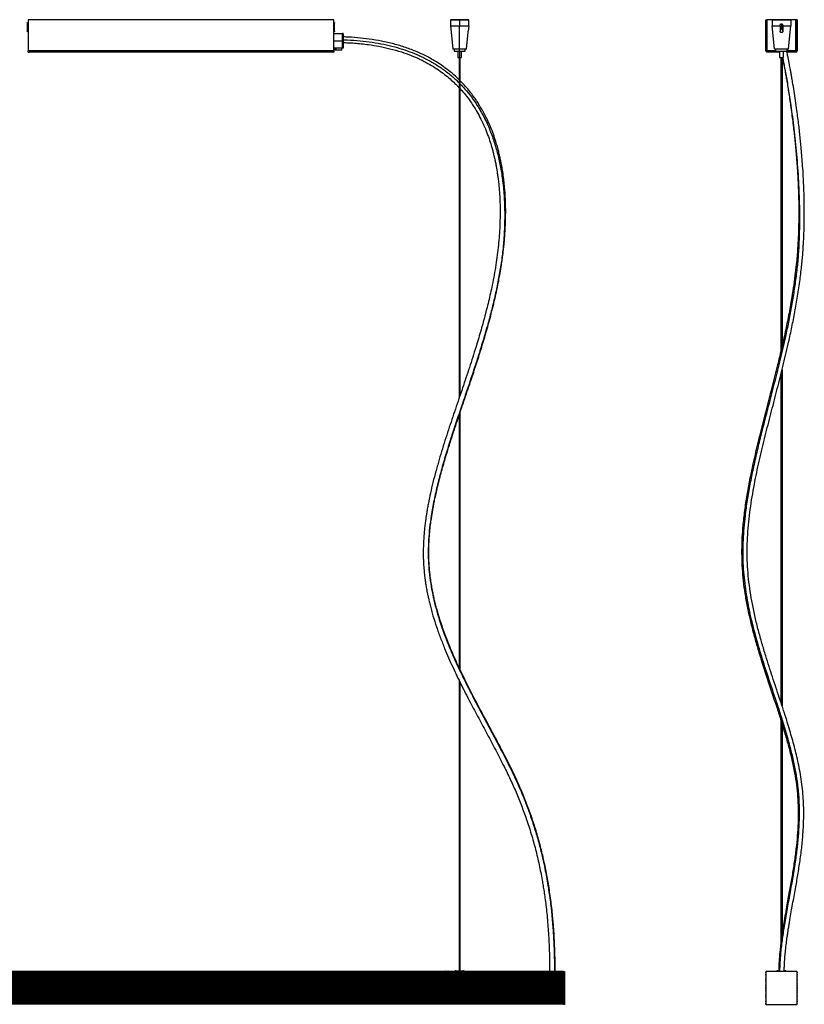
# Model space of a CAD drawing. Header units: millimetres. Extents: x 1075 to 2362, y 1884 to 2950.
# Tile 2 of 2: x 1512 to 2362, y 1884 to 2950. Entities that reach past the tile are written whole.
import ezdxf

# ---------------------------------------------------------------- set-up
doc = ezdxf.new("R2010")
doc.units = ezdxf.units.MM
doc.header["$LTSCALE"] = 10

msp = doc.modelspace()

# ---------------------------------------------------------------- linework, layer by layer
at = {"color": 7, "linetype": 'Continuous', "lineweight": 25}
for p, q in [((1520.5, 2946.9), (1520.5, 2946.5)), ((1520.5, 2946.5), (1520.5, 2936.9)), ((1521.4, 2945.7), (1521.1, 2945.7)), ((1521.1, 2945.4), (1521.1, 2945.7)), ((1521.1, 2940.5), (1521.1, 2945.4)), ((1521.4, 2949.9), (1521.4, 2916.3)), ((1852.6, 2949.9), (1521.4, 2949.9)), ((1852.6, 2916.3), (1852.6, 2949.9)), ((1853, 2945.7), (1852.6, 2945.7)), ((1853, 2945.7), (1853, 2945.4)), ((1853, 2945.4), (1853, 2940.5)), ((1853.5, 2946.5), (1853.5, 2946.9)), ((1853.5, 2936.9), (1853.5, 2946.5)), ((1979.2, 2949.9), (1978.9, 2949.6)), ((1978.9, 2949.6), (1978.9, 2943.4)), ((1988.9, 2949.6), (1978.9, 2949.6)), ((1978.9, 2943.4), (1981.4, 2918.3)), ((1978.9, 2943.4), (1988.9, 2943.4)), ((1979.2, 2949.9), (1988.9, 2949.9)), ((1988.9, 2949.9), (1988.9, 2949.6)), ((1988.9, 2949.9), (1998.6, 2949.9)), ((1988.9, 2949.6), (1988.9, 2943.4)), ((1998.9, 2949.6), (1988.9, 2949.6)), ((1988.9, 2918.3), (1988.9, 2943.4)), ((1988.9, 2943.4), (1998.8, 2943.4)), ((1998.9, 2949.6), (1998.6, 2949.9)), ((1998.9, 2945.4), (1998.9, 2949.6)), ((2320.4, 2916.3), (2320.4, 2949.9)), ((2320.4, 2949.9), (2321.6, 2949.9)), ((2321.6, 2916.3), (2321.6, 2949.9)), ((2327.8, 2949.9), (2321.8, 2949.9)), ((2321.8, 2949.9), (2321.8, 2916.3)), ((2327.8, 2949.9), (2327.5, 2949.6)), ((2327.5, 2949.6), (2327.5, 2943.4)), ((2347.5, 2949.6), (2327.5, 2949.6)), ((2327.5, 2943.4), (2336, 2943.4)), ((2329.9, 2918.3), (2327.5, 2943.4)), ((2327.8, 2949.9), (2347.2, 2949.9)), ((2336, 2943.2), (2336, 2937.4)), ((2337.5, 2945.4), (2337.5, 2939.9)), ((2338.9, 2943.4), (2347.5, 2943.4)), ((2339, 2943.2), (2339, 2937.4)), ((2345, 2918.3), (2347.5, 2943.4)), ((2347.2, 2949.9), (2347.5, 2949.6)), ((2353.2, 2949.9), (2347.2, 2949.9)), ((2347.5, 2949.6), (2347.5, 2943.4)), ((2353.2, 2916.3), (2353.2, 2949.9)), ((2353.4, 2949.9), (2353.4, 2916.3)), ((2354.6, 2949.9), (2353.4, 2949.9)), ((2354.6, 2949.9), (2354.6, 2916.3)), ((1521.1, 2938.1), (1521.1, 2940.5)), ((1521.4, 2940.5), (1521.1, 2940.5)), ((1521.1, 2938.1), (1521.4, 2938.1)), ((1852.6, 2940.5), (1853, 2940.5)), ((1852.6, 2938.1), (1853, 2938.1)), ((1852.6, 2935), (1862.1, 2935)), ((1853, 2940.5), (1853, 2938.1)), ((1996.5, 2918.3), (1998.2, 2935.9)), ((1852.6, 2927.2), (1862.1, 2927.2)), ((1862.1, 2919.6), (1862.1, 2927.2)), ((1862.6, 2927.3), (1862.6, 2919)), ((1521.4, 2914.9), (1521.4, 2916.3)), ((1852.6, 2916.3), (1521.4, 2916.3)), ((1521.4, 2914.9), (1522.8, 2914.9)), ((1851.2, 2914.9), (1522.8, 2914.9)), ((1852.6, 2914.9), (1851.2, 2914.9)), ((1852.6, 2919.6), (1862.1, 2919.6)), ((1862.6, 2919), (1852.6, 2919)), ((1852.6, 2916.3), (1852.6, 2914.9)), ((1853.9, 2919), (1853.9, 2917)), ((1854.8, 2917), (1853.9, 2917)), ((1854.8, 2919), (1854.8, 2917)), ((1861.4, 2917), (1854.8, 2917)), ((1861.4, 2917), (1861.4, 2919)), ((1981.4, 2918.3), (1981.7, 2917.9)), ((1981.4, 2918.3), (1988.9, 2918.3)), ((1988.9, 2917.9), (1981.7, 2917.9)), ((1982.9, 2917.9), (1982.9, 2915.9)), ((1982.9, 2915.9), (1988.9, 2915.9)), ((1987, 2915.9), (1987, 2908.9)), ((1988.9, 2918.3), (1996.5, 2918.3)), ((1988.9, 2917.9), (1988.9, 2918.3)), ((1988.9, 2915.9), (1988.9, 2917.9)), ((1996.1, 2917.9), (1988.9, 2917.9)), ((1988.9, 2915.9), (1994.9, 2915.9)), ((1988.9, 2915.9), (1988.9, 2908.9)), ((1990.9, 2908.9), (1990.9, 2915.9)), ((1994.9, 2915.9), (1994.9, 2917.9)), ((1996.1, 2917.9), (1996.5, 2918.3)), ((2321.6, 2916.3), (2320.4, 2916.3)), ((2321.8, 2916.1), (2321.8, 2916.3)), ((2331.5, 2916.3), (2321.8, 2916.3)), ((2321.8, 2916.1), (2321.8, 2914.9)), ((2335.5, 2914.9), (2321.8, 2914.9)), ((2329.9, 2918.3), (2345, 2918.3)), ((2330.3, 2917.9), (2329.9, 2918.3)), ((2344.7, 2917.9), (2330.3, 2917.9)), ((2331.5, 2915.9), (2331.5, 2917.9)), ((2331.5, 2915.9), (2343.5, 2915.9)), ((2335.5, 2915.9), (2335.5, 2908.9)), ((2339.4, 2915.9), (2339.4, 2908.9)), ((2343.5, 2915.9), (2343.5, 2917.9)), ((2353.2, 2916.3), (2343.5, 2916.3)), ((2353.2, 2914.9), (2343.5, 2914.9)), ((2344.7, 2917.9), (2345, 2918.3)), ((2353.2, 2916.3), (2353.2, 2916.1)), ((2353.2, 2916.1), (2353.2, 2914.9)), ((2353.4, 2916.3), (2354.6, 2916.3)), ((1987, 2908.9), (1988.9, 2908.9)), ((1988.3, 2908.9), (1988.3, 2540.2)), ((1988.9, 2908.9), (1990.9, 2908.9)), ((1988.9, 2908.9), (1988.9, 2542)), ((1989.5, 2543.7), (1989.5, 2908.9)), ((2335.5, 2908.9), (2339.4, 2908.9)), ((2336.9, 2908.9), (2336.9, 2591.1)), ((2338.1, 2908.9), (2338.1, 2596.3)), ((2338.1, 2570.6), (2338.1, 2207)), ((2336.9, 2565.8), (2336.9, 2210.7)), ((1988.3, 2521.5), (1988.3, 2248.5)), ((1988.9, 2523.2), (1988.9, 2247.2)), ((1989.5, 2246), (1989.5, 2525)), ((1988.3, 2234.6), (1988.3, 1920.1)), ((1988.9, 2233.4), (1988.9, 1920.1)), ((1989.5, 1920.1), (1989.5, 2232.1)), ((2336.9, 2191.3), (2336.9, 1950.5)), ((2338.1, 2187.4), (2338.1, 1959.3)), ((1973.7, 1919.6), (1973.4, 1919.5)), ((1973.4, 1919.5), (1973.4, 1919.1)), ((1973.4, 1919.5), (1974.9, 1919.5)), ((1973.7, 1919.6), (1974.9, 1919.6)), ((1974.9, 1919.6), (1974.9, 1919.5)), ((1974.9, 1919.6), (1976.1, 1919.6)), ((1974.9, 1919.5), (1976.4, 1919.5)), ((1974.9, 1919.1), (1974.9, 1919.5)), ((1976.4, 1919.5), (1976.1, 1919.6)), ((1976.4, 1919.1), (1976.4, 1919.5)), ((1983.8, 1919.6), (1983.4, 1919.1)), ((1994.1, 1919.6), (1983.8, 1919.6)), ((1984.9, 1920.1), (1993, 1920.1)), ((1994.1, 1919.6), (1994.5, 1919.1)), ((2101.4, 1919.2), (2102.6, 1919.2)), ((2101.4, 1918.7), (2101.4, 1919.2)), ((2102.6, 1919.2), (2102.6, 1918.7)), ((2354, 1919.2), (2321, 1919.2)), ((2332.3, 1919.6), (2332, 1919.2)), ((2334.4, 1919.6), (2332.3, 1919.6)), ((2333.4, 1920.1), (2334.4, 1920.1)), ((2340.5, 1920.1), (2341.5, 1920.1)), ((2342.6, 1919.6), (2340.5, 1919.6)), ((2342.9, 1919.2), (2342.6, 1919.6)), ((2101.4, 1919.1), (1076.4, 1919.1)), ((2101.4, 1918.3), (1076.4, 1918.3)), ((2101.4, 1918.1), (1076.4, 1918.1)), ((2101.4, 1918), (1076.4, 1918)), ((2101.4, 1917.1), (1076.4, 1917.1)), ((2101.4, 1916.3), (1076.4, 1916.3)), ((2101.4, 1916.1), (1076.4, 1916.1)), ((2101.4, 1916), (1076.4, 1916)), ((2101.4, 1915.2), (1076.4, 1915.2)), ((2101.4, 1914.3), (1076.4, 1914.3)), ((2101.4, 1914.2), (1076.4, 1914.2)), ((2101.4, 1914), (1076.4, 1914)), ((2101.4, 1913.2), (1076.4, 1913.2)), ((2101.4, 1912.4), (1076.4, 1912.4)), ((2101.4, 1912.2), (1076.4, 1912.2)), ((2101.4, 1912.1), (1076.4, 1912.1)), ((2101.4, 1911.2), (1076.4, 1911.2)), ((2101.4, 1910.4), (1076.4, 1910.4)), ((2101.4, 1910.2), (1076.4, 1910.2)), ((2101.4, 1910.1), (1076.4, 1910.1)), ((2101.4, 1909.3), (1076.4, 1909.3)), ((2102.6, 1918.7), (2101.4, 1918.7)), ((2101.4, 1918.7), (2101.4, 1918.4)), ((2101.4, 1918.4), (2101.4, 1918.3)), ((2101.4, 1918.3), (2101.4, 1918.1)), ((2101.4, 1918.1), (2101.4, 1918)), ((2101.4, 1918), (2101.4, 1917.8)), ((2101.4, 1917.8), (2101.4, 1916.5)), ((2101.4, 1916.5), (2101.4, 1916.3)), ((2101.4, 1916.3), (2101.4, 1916.1)), ((2101.4, 1916.1), (2101.4, 1916)), ((2101.4, 1916), (2101.4, 1915.8)), ((2101.4, 1915.8), (2101.4, 1914.5)), ((2101.4, 1914.5), (2101.4, 1914.3)), ((2101.4, 1914.3), (2101.4, 1914.2)), ((2101.4, 1914.2), (2101.4, 1914)), ((2101.4, 1914), (2101.4, 1913.8)), ((2101.4, 1913.8), (2101.4, 1912.5)), ((2101.4, 1912.5), (2101.4, 1912.4)), ((2101.4, 1912.4), (2101.4, 1912.2)), ((2101.4, 1912.2), (2101.4, 1912.1)), ((2101.4, 1912.1), (2101.4, 1911.9)), ((2101.4, 1911.9), (2101.4, 1910.6)), ((2101.4, 1910.6), (2101.4, 1910.4)), ((2101.4, 1910.4), (2101.4, 1910.2)), ((2101.4, 1910.2), (2101.4, 1910.1)), ((2101.4, 1910.1), (2101.4, 1909.9)), ((2101.4, 1909.9), (2101.4, 1908.6)), ((2101.4, 1908.6), (2101.4, 1908.4)), ((2102.6, 1918.7), (2102.6, 1884.2)), ((2320.5, 1918.4), (2320.3, 1918.3)), ((2320.3, 1918), (2320.5, 1917.8)), ((2320.5, 1916.5), (2320.3, 1916.3)), ((2320.3, 1916), (2320.5, 1915.8)), ((2320.5, 1914.5), (2320.3, 1914.3)), ((2320.3, 1914), (2320.5, 1913.8)), ((2320.5, 1912.5), (2320.3, 1912.4)), ((2320.3, 1912.1), (2320.5, 1911.9)), ((2320.5, 1910.6), (2320.3, 1910.4)), ((2320.3, 1910.1), (2320.5, 1909.9)), ((2320.5, 1908.6), (2320.3, 1908.4)), ((2320.5, 1918.7), (2320.5, 1884.2)), ((2354.5, 1884.2), (2354.5, 1918.7)), ((2354.5, 1918.4), (2354.6, 1918.3)), ((2354.6, 1918), (2354.5, 1917.8)), ((2354.5, 1916.5), (2354.6, 1916.3)), ((2354.6, 1916), (2354.5, 1915.8)), ((2354.5, 1914.5), (2354.6, 1914.3)), ((2354.6, 1914), (2354.5, 1913.8)), ((2354.5, 1912.5), (2354.6, 1912.4)), ((2354.6, 1912.1), (2354.5, 1911.9)), ((2354.5, 1910.6), (2354.6, 1910.4)), ((2354.6, 1910.1), (2354.5, 1909.9)), ((2354.5, 1908.6), (2354.6, 1908.4)), ((2101.4, 1908.4), (1076.4, 1908.4)), ((2101.4, 1908.3), (1076.4, 1908.3)), ((2101.4, 1908.1), (1076.4, 1908.1)), ((2101.4, 1907.3), (1076.4, 1907.3)), ((2101.4, 1906.5), (1076.4, 1906.5)), ((2101.4, 1906.3), (1076.4, 1906.3)), ((2101.4, 1906.2), (1076.4, 1906.2)), ((2101.4, 1905.3), (1076.4, 1905.3)), ((2101.4, 1904.5), (1076.4, 1904.5)), ((2101.4, 1904.4), (1076.4, 1904.4)), ((2101.4, 1904.2), (1076.4, 1904.2)), ((2101.4, 1903.4), (1076.4, 1903.4)), ((2101.4, 1902.5), (1076.4, 1902.5)), ((2101.4, 1902.4), (1076.4, 1902.4)), ((2101.4, 1902.2), (1076.4, 1902.2)), ((2101.4, 1901.4), (1076.4, 1901.4)), ((2101.4, 1900.6), (1076.4, 1900.6)), ((2101.4, 1900.4), (1076.4, 1900.4)), ((2101.4, 1900.3), (1076.4, 1900.3)), ((2101.4, 1899.4), (1076.4, 1899.4)), ((2101.4, 1898.6), (1076.4, 1898.6)), ((2101.4, 1898.5), (1076.4, 1898.5)), ((2101.4, 1898.3), (1076.4, 1898.3)), ((2101.4, 1908.4), (2101.4, 1908.3)), ((2101.4, 1908.3), (2101.4, 1908.1)), ((2101.4, 1908.1), (2101.4, 1907.9)), ((2101.4, 1907.9), (2101.4, 1906.6)), ((2101.4, 1906.6), (2101.4, 1906.5)), ((2101.4, 1906.5), (2101.4, 1906.3)), ((2101.4, 1906.3), (2101.4, 1906.2)), ((2101.4, 1906.2), (2101.4, 1906)), ((2101.4, 1906), (2101.4, 1904.7)), ((2101.4, 1904.7), (2101.4, 1904.5)), ((2101.4, 1904.5), (2101.4, 1904.4)), ((2101.4, 1904.4), (2101.4, 1904.2)), ((2101.4, 1904.2), (2101.4, 1904)), ((2101.4, 1904), (2101.4, 1902.7)), ((2101.4, 1902.7), (2101.4, 1902.5)), ((2101.4, 1902.5), (2101.4, 1902.4)), ((2101.4, 1902.4), (2101.4, 1902.2)), ((2101.4, 1902.2), (2101.4, 1902.1)), ((2101.4, 1902.1), (2101.4, 1900.8)), ((2101.4, 1900.8), (2101.4, 1900.6)), ((2101.4, 1900.6), (2101.4, 1900.4)), ((2101.4, 1900.4), (2101.4, 1900.3)), ((2101.4, 1900.3), (2101.4, 1900.1)), ((2101.4, 1900.1), (2101.4, 1898.8)), ((2101.4, 1898.8), (2101.4, 1898.6)), ((2101.4, 1898.6), (2101.4, 1898.5)), ((2101.4, 1898.5), (2101.4, 1898.3)), ((2101.4, 1898.3), (2101.4, 1898.1)), ((2101.4, 1898.1), (2101.4, 1896.8)), ((2320.3, 1908.1), (2320.5, 1907.9)), ((2320.5, 1906.6), (2320.3, 1906.5)), ((2320.3, 1906.2), (2320.5, 1906)), ((2320.5, 1904.7), (2320.3, 1904.5)), ((2320.3, 1904.2), (2320.5, 1904)), ((2320.5, 1902.7), (2320.3, 1902.5)), ((2320.3, 1902.2), (2320.5, 1902.1)), ((2320.5, 1900.8), (2320.3, 1900.6)), ((2320.3, 1900.3), (2320.5, 1900.1)), ((2320.5, 1898.8), (2320.3, 1898.6)), ((2320.3, 1898.3), (2320.5, 1898.1)), ((2354.6, 1908.1), (2354.5, 1907.9)), ((2354.5, 1906.6), (2354.6, 1906.5)), ((2354.6, 1906.2), (2354.5, 1906)), ((2354.5, 1904.7), (2354.6, 1904.5)), ((2354.6, 1904.2), (2354.5, 1904)), ((2354.5, 1902.7), (2354.6, 1902.5)), ((2354.6, 1902.2), (2354.5, 1902.1)), ((2354.5, 1900.8), (2354.6, 1900.6)), ((2354.6, 1900.3), (2354.5, 1900.1)), ((2354.5, 1898.8), (2354.6, 1898.6)), ((2354.6, 1898.3), (2354.5, 1898.1)), ((2101.4, 1897.5), (1076.4, 1897.5)), ((2101.4, 1896.6), (1076.4, 1896.6)), ((2101.4, 1896.5), (1076.4, 1896.5)), ((2101.4, 1896.3), (1076.4, 1896.3)), ((2101.4, 1895.5), (1076.4, 1895.5)), ((2101.4, 1894.7), (1076.4, 1894.7)), ((2101.4, 1894.5), (1076.4, 1894.5)), ((2101.4, 1894.4), (1076.4, 1894.4)), ((2101.4, 1893.5), (1076.4, 1893.5)), ((2101.4, 1892.7), (1076.4, 1892.7)), ((2101.4, 1892.6), (1076.4, 1892.6)), ((2101.4, 1892.4), (1076.4, 1892.4)), ((2101.4, 1891.6), (1076.4, 1891.6)), ((2101.4, 1890.7), (1076.4, 1890.7)), ((2101.4, 1890.6), (1076.4, 1890.6)), ((2101.4, 1890.4), (1076.4, 1890.4)), ((2101.4, 1889.6), (1076.4, 1889.6)), ((2101.4, 1888.8), (1076.4, 1888.8)), ((2101.4, 1888.6), (1076.4, 1888.6)), ((2101.4, 1888.5), (1076.4, 1888.5)), ((2101.4, 1887.6), (1076.4, 1887.6)), ((2101.4, 1896.8), (2101.4, 1896.6)), ((2101.4, 1896.6), (2101.4, 1896.5)), ((2101.4, 1896.5), (2101.4, 1896.3)), ((2101.4, 1896.3), (2101.4, 1896.2)), ((2101.4, 1896.2), (2101.4, 1894.9)), ((2101.4, 1894.9), (2101.4, 1894.7)), ((2101.4, 1894.7), (2101.4, 1894.5)), ((2101.4, 1894.5), (2101.4, 1894.4)), ((2101.4, 1894.4), (2101.4, 1894.2)), ((2101.4, 1894.2), (2101.4, 1892.9)), ((2101.4, 1892.9), (2101.4, 1892.7)), ((2101.4, 1892.7), (2101.4, 1892.6)), ((2101.4, 1892.6), (2101.4, 1892.4)), ((2101.4, 1892.4), (2101.4, 1892.2)), ((2101.4, 1892.2), (2101.4, 1890.9)), ((2101.4, 1890.9), (2101.4, 1890.7)), ((2101.4, 1890.7), (2101.4, 1890.6)), ((2101.4, 1890.6), (2101.4, 1890.4)), ((2101.4, 1890.4), (2101.4, 1890.3)), ((2101.4, 1890.3), (2101.4, 1889)), ((2101.4, 1889), (2101.4, 1888.8)), ((2101.4, 1888.8), (2101.4, 1888.6)), ((2101.4, 1888.6), (2101.4, 1888.5)), ((2101.4, 1888.5), (2101.4, 1888.3)), ((2101.4, 1888.3), (2101.4, 1887)), ((2320.5, 1896.8), (2320.3, 1896.6)), ((2320.3, 1896.3), (2320.5, 1896.2)), ((2320.5, 1894.9), (2320.3, 1894.7)), ((2320.3, 1894.4), (2320.5, 1894.2)), ((2320.5, 1892.9), (2320.3, 1892.7)), ((2320.3, 1892.4), (2320.5, 1892.2)), ((2320.5, 1890.9), (2320.3, 1890.7)), ((2320.3, 1890.4), (2320.5, 1890.3)), ((2320.5, 1889), (2320.3, 1888.8)), ((2320.3, 1888.5), (2320.5, 1888.3)), ((2354.5, 1896.8), (2354.6, 1896.6)), ((2354.6, 1896.3), (2354.5, 1896.2)), ((2354.5, 1894.9), (2354.6, 1894.7)), ((2354.6, 1894.4), (2354.5, 1894.2)), ((2354.5, 1892.9), (2354.6, 1892.7)), ((2354.6, 1892.4), (2354.5, 1892.2)), ((2354.5, 1890.9), (2354.6, 1890.7)), ((2354.6, 1890.4), (2354.5, 1890.3)), ((2354.5, 1889), (2354.6, 1888.8)), ((2354.6, 1888.5), (2354.5, 1888.3)), ((2101.4, 1886.8), (1076.4, 1886.8)), ((2101.4, 1886.7), (1076.4, 1886.7)), ((2101.4, 1886.5), (1076.4, 1886.5)), ((2101.4, 1885.7), (1076.4, 1885.7)), ((2101.4, 1884.8), (1076.4, 1884.8)), ((2101.4, 1884.7), (1076.4, 1884.7)), ((2101.4, 1884.5), (1076.4, 1884.5)), ((2101.4, 1883.8), (1076.4, 1883.8)), ((2101.4, 1887), (2101.4, 1886.8)), ((2101.4, 1886.8), (2101.4, 1886.7)), ((2101.4, 1886.7), (2101.4, 1886.5)), ((2101.4, 1886.5), (2101.4, 1886.3)), ((2101.4, 1886.3), (2101.4, 1885)), ((2101.4, 1885), (2101.4, 1884.8)), ((2101.4, 1884.8), (2101.4, 1884.7)), ((2101.4, 1884.7), (2101.4, 1884.5)), ((2101.4, 1884.5), (2101.4, 1883.9)), ((2101.4, 1884.2), (2102.6, 1884.2)), ((2101.4, 1883.7), (2101.4, 1883.9)), ((2102.6, 1883.7), (2101.4, 1883.7)), ((2102.6, 1884.2), (2102.6, 1883.7)), ((2320.2, 1884.7), (2320.2, 1884.5)), ((2320.5, 1887), (2320.3, 1886.8)), ((2320.3, 1886.5), (2320.5, 1886.3)), ((2320.5, 1885), (2320.3, 1884.8)), ((2321, 1883.7), (2354, 1883.7)), ((2354.5, 1887), (2354.6, 1886.8)), ((2354.6, 1886.5), (2354.5, 1886.3)), ((2354.5, 1885), (2354.6, 1884.8)), ((2354.7, 1884.7), (2354.7, 1884.5))]:
    msp.add_line(p, q, dxfattribs=at)
at = {"color": 7, "linetype": 'Continuous', "lineweight": 25, "flags": 128}
msp.add_lwpolyline([(1998.8, 2943.2), (1998.5, 2939.9), (1998.2, 2937.4)], dxfattribs=at)
at = {"color": 7, "linetype": 'Continuous', "lineweight": 25}
for centre, radius, start, end in [((1510.7, 2941.9), 11.1, 20.0635, 26.8277), ((1511.9, 2941.8), 9.84, 21.5856, 28.7139), ((1863.4, 2941.9), 11.1, 153.1723, 159.9365), ((1862.2, 2941.8), 9.84, 151.2861, 158.4144), ((1510.7, 2941.9), 11.1, 333.1723, 339.9365), ((1863.4, 2941.9), 11.1, 200.0635, 206.8277), ((2321.8, 2916.3), 1.4, 180, 270), ((2321.8, 2916.3), 0.2, 180, 270), ((2353.2, 2916.3), 1.4, 270, 0), ((2353.2, 2916.3), 0.2, 270, 0), ((1984.9, 1918.6), 1.5, 90, 140), ((1993, 1918.6), 1.5, 40, 90), ((2321, 1918.7), 0.5, 90, 180), ((2333.4, 1918.6), 1.5, 90, 140), ((2341.5, 1918.6), 1.5, 40, 90), ((2354, 1918.7), 0.5, 0, 90), ((2320.4, 1918.1), 0.2, 135, 180), ((2320.4, 1918.1), 0.2, 180, 225), ((2320.4, 1916.1), 0.2, 135, 180), ((2320.4, 1916.1), 0.2, 180, 225), ((2320.4, 1914.2), 0.2, 135, 180), ((2320.4, 1914.2), 0.2, 180, 225), ((2320.4, 1912.2), 0.2, 135, 180), ((2320.4, 1912.2), 0.2, 180, 225), ((2320.4, 1910.2), 0.2, 135, 180), ((2320.4, 1910.2), 0.2, 180, 225), ((2354.5, 1918.1), 0.2, 315, 45), ((2354.5, 1916.1), 0.2, 315, 45), ((2354.5, 1914.2), 0.2, 315, 45), ((2354.5, 1912.2), 0.2, 315, 45), ((2354.5, 1910.2), 0.2, 315, 45), ((2320.4, 1908.3), 0.2, 135, 180), ((2320.4, 1908.3), 0.2, 180, 225), ((2320.4, 1906.3), 0.2, 135, 180), ((2320.4, 1906.3), 0.2, 180, 225), ((2320.4, 1904.4), 0.2, 135, 180), ((2320.4, 1904.4), 0.2, 180, 225), ((2320.4, 1902.4), 0.2, 135, 180), ((2320.4, 1902.4), 0.2, 180, 225), ((2320.4, 1900.4), 0.2, 135, 180), ((2320.4, 1900.4), 0.2, 180, 225), ((2320.4, 1898.5), 0.2, 135, 180), ((2320.4, 1898.5), 0.2, 180, 225), ((2354.5, 1908.3), 0.2, 315, 45), ((2354.5, 1906.3), 0.2, 315, 45), ((2354.5, 1904.4), 0.2, 315, 45), ((2354.5, 1902.4), 0.2, 315, 45), ((2354.5, 1900.4), 0.2, 315, 45), ((2354.5, 1898.5), 0.2, 315, 45), ((2320.4, 1896.5), 0.2, 135, 180), ((2320.4, 1896.5), 0.2, 180, 225), ((2320.4, 1894.5), 0.2, 135, 180), ((2320.4, 1894.5), 0.2, 180, 225), ((2320.4, 1892.6), 0.2, 135, 180), ((2320.4, 1892.6), 0.2, 180, 225), ((2320.4, 1890.6), 0.2, 135, 180), ((2320.4, 1890.6), 0.2, 180, 225), ((2320.4, 1888.6), 0.2, 135, 180), ((2320.4, 1888.6), 0.2, 180, 225), ((2354.5, 1896.5), 0.2, 315, 45), ((2354.5, 1894.5), 0.2, 315, 45), ((2354.5, 1892.6), 0.2, 315, 45), ((2354.5, 1890.6), 0.2, 315, 45), ((2354.5, 1888.6), 0.2, 315, 45), ((2320.4, 1886.7), 0.2, 135, 180), ((2320.4, 1886.7), 0.2, 180, 225), ((2320.4, 1884.7), 0.2, 135, 180), ((2321, 1884.5), 0.75, 180, 243.4372), ((2321, 1884.2), 0.5, 180, 270), ((2354, 1884.2), 0.5, 270, 0), ((2354, 1884.5), 0.75, 296.5628, 0), ((2354.5, 1886.7), 0.2, 315, 45), ((2354.5, 1884.7), 0.2, 0, 45)]:
    msp.add_arc(centre, radius, start, end, dxfattribs=at)
for points, knots in [([(1998.8, 2943.4), (1998.8, 2943.6), (1998.8, 2944.1), (1998.9, 2944.7), (1998.9, 2945.2), (1998.9, 2945.4), (1998.9, 2945.4), (1998.9, 2945.4)], [0, 0, 0, 0, 0.249005, 0.498963, 0.748605, 0.874314, 1, 1, 1, 1]), ([(1998.8, 2943.2), (1998.8, 2943.2), (1998.8, 2943.3), (1998.8, 2943.4), (1998.8, 2943.4)], [0, 0, 0, 0, 0.559999, 1, 1, 1, 1]), ([(2336, 2943.4), (2336, 2943.6), (2336.1, 2944.1), (2336.3, 2944.7), (2336.7, 2945.2), (2337.1, 2945.4), (2337.3, 2945.4), (2337.5, 2945.4)], [0, 0, 0, 0, 0.249005, 0.498963, 0.748605, 0.874314, 1, 1, 1, 1]), ([(2336, 2943.2), (2336, 2943.2), (2336, 2943.3), (2336, 2943.4), (2336, 2943.4)], [0, 0, 0, 0, 0.559999, 1, 1, 1, 1]), ([(2337.5, 2945.4), (2337.6, 2945.4), (2337.8, 2945.4), (2338.2, 2945.2), (2338.6, 2944.7), (2338.9, 2944.1), (2338.9, 2943.6), (2338.9, 2943.4)], [0, 0, 0, 0, 0.125128, 0.250401, 0.500082, 0.749199, 1, 1, 1, 1]), ([(2338.9, 2943.4), (2338.9, 2943.4), (2339, 2943.3), (2339, 2943.2), (2339, 2943.2)], [0, 0, 0, 0, 0.560001, 1, 1, 1, 1]), ([(1862.6, 2934.5), (1862.6, 2934.5), (1862.6, 2934.7), (1862.6, 2934.8), (1862.5, 2934.8), (1862.4, 2934.9), (1862.3, 2935), (1862.2, 2935), (1862.1, 2935)], [0, 0, 0, 0, 0.273177, 0.389879, 0.5, 0.610121, 0.726823, 1, 1, 1, 1]), ([(1998.2, 2935.9), (1998.2, 2935.9), (1998.2, 2936), (1998.2, 2936.3), (1998.2, 2936.8), (1998.2, 2937.2), (1998.2, 2937.4)], [0, 0, 0, 0, 0.25001, 0.499806, 0.749456, 1, 1, 1, 1]), ([(2337.5, 2939.9), (2337.4, 2939.9), (2337.3, 2939.9), (2337, 2939.8), (2336.6, 2939.6), (2336.3, 2939), (2336, 2938.3), (2336, 2937.8), (2336, 2937.5)], [0, 0, 0, 0, 0.061879, 0.126006, 0.251443, 0.500926, 0.750475, 1, 1, 1, 1]), ([(2337.5, 2935.9), (2337.3, 2935.9), (2336.9, 2936), (2336.4, 2936.3), (2336, 2936.8), (2336, 2937.2), (2336, 2937.4)], [0, 0, 0, 0, 0.25001, 0.499806, 0.749456, 1, 1, 1, 1]), ([(2339, 2937.5), (2338.9, 2937.8), (2338.9, 2938.3), (2338.6, 2939), (2338.3, 2939.6), (2337.9, 2939.8), (2337.6, 2939.9), (2337.5, 2939.9), (2337.5, 2939.9)], [0, 0, 0, 0, 0.249105, 0.498948, 0.748719, 0.87414, 0.938183, 1, 1, 1, 1]), ([(2339, 2937.4), (2338.9, 2937.2), (2338.9, 2936.8), (2338.5, 2936.3), (2338, 2936), (2337.7, 2935.9), (2337.5, 2935.9)], [0, 0, 0, 0, 0.24999, 0.499753, 0.749436, 1, 1, 1, 1]), ([(1862.6, 2927.3), (1862.6, 2927.3), (1862.6, 2927.3), (1862.6, 2927.2), (1862.5, 2927.2), (1862.3, 2927.2), (1862.2, 2927.2), (1862.1, 2927.2)], [0, 0, 0, 0, 0.210508, 0.388929, 0.552603, 0.755899, 1, 1, 1, 1]), ([(1988.3, 2884.9), (1988.3, 2885), (1985.9, 2887.5), (1980.8, 2891.9), (1973.1, 2898), (1964.4, 2903.9), (1954.3, 2909.8), (1942.7, 2915.2), (1930.4, 2920), (1917.5, 2923.8), (1904.3, 2926.8), (1891.2, 2929), (1878.3, 2930.4), (1868.8, 2931.1), (1863.6, 2931.2), (1862.6, 2931.2)], [0, 0, 0, 0, 0.002119, 0.075722, 0.147297, 0.216975, 0.308377, 0.401628, 0.497385, 0.596109, 0.695478, 0.792505, 0.886674, 0.978872, 1, 1, 1, 1]), ([(1862.6, 2928.2), (1864.2, 2928.1), (1870.3, 2928), (1880.9, 2927.2), (1894.1, 2925.6), (1906.6, 2923.4), (1918.4, 2920.6), (1929.5, 2917.3), (1939.9, 2913.4), (1949.6, 2909), (1959.3, 2903.9), (1969, 2897.8), (1978.3, 2890.8), (1984.7, 2885.3), (1987.8, 2882), (1988.3, 2881.4)], [0, 0, 0, 0, 0.033355, 0.134306, 0.230657, 0.322774, 0.411034, 0.49433, 0.574636, 0.652314, 0.727724, 0.815021, 0.900171, 0.983709, 1, 1, 1, 1]), ([(1862.6, 2925.2), (1864.5, 2925.1), (1868.6, 2925), (1875.2, 2924.6), (1882.6, 2923.9), (1891.4, 2922.9), (1901.8, 2921.2), (1913.7, 2918.6), (1925.3, 2915.3), (1936.2, 2911.4), (1945.8, 2907.2), (1954.5, 2902.7), (1962.3, 2898.1), (1969.3, 2893.3), (1975.6, 2888.4), (1981.2, 2883.5), (1985.4, 2879.5), (1987.6, 2877.1), (1988.3, 2876.3)], [0, 0, 0, 0, 0.040355, 0.089581, 0.142249, 0.199649, 0.281217, 0.369128, 0.462473, 0.543646, 0.619311, 0.689589, 0.755064, 0.816223, 0.873464, 0.927106, 0.977464, 1, 1, 1, 1]), ([(1862.6, 2919), (1862.6, 2919.1), (1862.6, 2919.2), (1862.5, 2919.4), (1862.4, 2919.5), (1862.4, 2919.5), (1862.3, 2919.6), (1862.2, 2919.6), (1862.1, 2919.6)], [0, 0, 0, 0, 0.339412, 0.595231, 0.700526, 0.798004, 0.895277, 1, 1, 1, 1]), ([(2340.5, 1919.2), (2340.5, 1919.7), (2340.5, 1921.5), (2340.6, 1924.5), (2340.8, 1928.3), (2341, 1932), (2341.3, 1935.5), (2341.6, 1938.8), (2342, 1943.7), (2342.7, 1949.6), (2343.6, 1956.2), (2344.4, 1961.6), (2345.1, 1966.3), (2345.9, 1970.9), (2347.3, 1979.5), (2349.6, 1992.2), (2352.6, 2008.4), (2355.3, 2024.1), (2357.7, 2039.5), (2359.7, 2054.9), (2360.9, 2068.5), (2361.5, 2080), (2361.7, 2089.6), (2361.6, 2099.2), (2361, 2109.2), (2360, 2119.6), (2358.6, 2130), (2356.2, 2143), (2352.7, 2158.3), (2347.9, 2176), (2342, 2195.2), (2335.2, 2215.8), (2327.7, 2238.2), (2321.4, 2257.8), (2316.3, 2274.7), (2312.5, 2288.6), (2308.9, 2302.8), (2306, 2316.8), (2303.6, 2330.6), (2301.8, 2344.2), (2300.7, 2357.9), (2300.2, 2371.6), (2300.5, 2385.5), (2301.4, 2399.2), (2302.8, 2412.9), (2304.6, 2426.5), (2306.9, 2440), (2310.1, 2457.2), (2314.7, 2478), (2320.6, 2502.2), (2326.8, 2526.3), (2333, 2550.4), (2339.1, 2574.5), (2344.2, 2596), (2348.4, 2615), (2351.7, 2631.5), (2354.8, 2648.6), (2357, 2663.1), (2358.4, 2674.6), (2359.3, 2682.5), (2360, 2689.7), (2360.6, 2695.9), (2360.9, 2701), (2361.2, 2705.6), (2361.5, 2710.7), (2361.8, 2716.3), (2362, 2722.3), (2362.1, 2728.5), (2362.2, 2735), (2362.3, 2741.1), (2362.2, 2746.4), (2362.2, 2750.7), (2362.1, 2754.5), (2362, 2758.9), (2361.9, 2764.3), (2361.6, 2770.9), (2361.3, 2778.3), (2360.8, 2786.9), (2360.1, 2796.1), (2359.4, 2805.4), (2358.7, 2813.6), (2357.9, 2821.1), (2357.1, 2828.4), (2356.3, 2836), (2355.3, 2843.8), (2354.1, 2852.7), (2352.7, 2862.5), (2351.2, 2872.8), (2349.8, 2881.1), (2348.7, 2887.5), (2347.9, 2891.9), (2347.2, 2895.7), (2346.6, 2898.9), (2346.2, 2901.4), (2345.8, 2903.4), (2345.5, 2905), (2345.2, 2906.6), (2344.8, 2908.4), (2344.4, 2910.5), (2343.9, 2912.9), (2343.5, 2914.7), (2343.3, 2915.7), (2343.3, 2915.9)], [0, 0, 0, 0, 0.001293, 0.004892, 0.008365, 0.011711, 0.014926, 0.018007, 0.020952, 0.028325, 0.034592, 0.039217, 0.043415, 0.047657, 0.051941, 0.06757, 0.083354, 0.097514, 0.112133, 0.127007, 0.141246, 0.15105, 0.160233, 0.169276, 0.179091, 0.189697, 0.200381, 0.210881, 0.229738, 0.248586, 0.267448, 0.291463, 0.315486, 0.33948, 0.353597, 0.367698, 0.381775, 0.395809, 0.408529, 0.421225, 0.433856, 0.446485, 0.459131, 0.471804, 0.484533, 0.497289, 0.510066, 0.522868, 0.546799, 0.570765, 0.594729, 0.618705, 0.642664, 0.6666, 0.682387, 0.698157, 0.714392, 0.73152, 0.739338, 0.746839, 0.753603, 0.759633, 0.763855, 0.767818, 0.772476, 0.777953, 0.783173, 0.78896, 0.795245, 0.800981, 0.805799, 0.809705, 0.812706, 0.816455, 0.821591, 0.827778, 0.834597, 0.842036, 0.85169, 0.860434, 0.868211, 0.875115, 0.882164, 0.889681, 0.897667, 0.906091, 0.917614, 0.929445, 0.941655, 0.948717, 0.95509, 0.960765, 0.965726, 0.970225, 0.973292, 0.976236, 0.979091, 0.982535, 0.986843, 0.992051, 0.998209, 1, 1, 1, 1]), ([(2338.6, 2908.9), (2338.6, 2908.9), (2338.7, 2908.2), (2339, 2906.7), (2339.4, 2904.6), (2339.9, 2902.4), (2340.3, 2900.3), (2340.7, 2898.1), (2341.1, 2895.6), (2341.7, 2892.6), (2342.4, 2888.8), (2343.2, 2884), (2344.2, 2878.4), (2345.2, 2871.7), (2346.3, 2864.5), (2347.5, 2856.6), (2348.6, 2848.3), (2349.7, 2839.8), (2350.7, 2831.7), (2351.5, 2824.2), (2352.3, 2816.9), (2353, 2809.1), (2353.8, 2800.6), (2354.4, 2792.8), (2354.8, 2786.2), (2355.1, 2780.8), (2355.4, 2775.6), (2355.6, 2770.7), (2355.8, 2766.6), (2355.9, 2763.2), (2356, 2760.7), (2356, 2758.9), (2356.1, 2757.2), (2356.1, 2755.1), (2356.2, 2752.4), (2356.2, 2748.7), (2356.2, 2744.2), (2356.3, 2739), (2356.2, 2733.9), (2356.1, 2727.4), (2355.9, 2719.6), (2355.5, 2710.8), (2355, 2702.4), (2354.4, 2693.8), (2353.5, 2683.8), (2352.1, 2672.4), (2350.3, 2659.3), (2347.9, 2644.3), (2344.9, 2627.7), (2341.2, 2610), (2337.3, 2592.8), (2332.8, 2573.9), (2327.5, 2553.2), (2321.6, 2530.4), (2315.8, 2507.7), (2310.1, 2484.9), (2305.5, 2464.1), (2301.7, 2445.4), (2298.9, 2428.9), (2296.6, 2412.2), (2295.1, 2396.6), (2294.4, 2382.1), (2294.3, 2368.8), (2294.8, 2355.4), (2296, 2342.1), (2297.8, 2328.4), (2300.3, 2314.3), (2303.5, 2299.9), (2307, 2285.7), (2311, 2271.6), (2315.6, 2256.3), (2320.9, 2239.7), (2326.8, 2222), (2332.3, 2205.7), (2337.1, 2190.7), (2341.3, 2176.8), (2345.3, 2162.8), (2348.8, 2148.7), (2351.7, 2134.9), (2353.8, 2121.6), (2355.1, 2108.7), (2355.7, 2096), (2355.6, 2083.1), (2355, 2069.6), (2353.7, 2055.6), (2351.9, 2041.2), (2349.6, 2026.4), (2347.5, 2014), (2345.6, 2003.8), (2344.1, 1995.6), (2342.5, 1986.5), (2340.8, 1976.6), (2338.9, 1965.5), (2337.1, 1953.1), (2335.9, 1943.2), (2335.3, 1936.5), (2335.1, 1933.3), (2334.9, 1930.1), (2334.7, 1926.7), (2334.6, 1923.4), (2334.5, 1920.9), (2334.5, 1919.5), (2334.5, 1919.2)], [0, 0, 0, 0, 0.000262, 0.004937, 0.009087, 0.012862, 0.016915, 0.020464, 0.02425, 0.029015, 0.034735, 0.041388, 0.048958, 0.057441, 0.066271, 0.074594, 0.084305, 0.093269, 0.101497, 0.108987, 0.115861, 0.123261, 0.131474, 0.140518, 0.145357, 0.150411, 0.155587, 0.160187, 0.164063, 0.167208, 0.16948, 0.171108, 0.172381, 0.174242, 0.176762, 0.179947, 0.184555, 0.189494, 0.194263, 0.198861, 0.207717, 0.215835, 0.22349, 0.231514, 0.239962, 0.251673, 0.264131, 0.277338, 0.295201, 0.312688, 0.329771, 0.346417, 0.369476, 0.39246, 0.41545, 0.438316, 0.461058, 0.477132, 0.493104, 0.508958, 0.52466, 0.537117, 0.549528, 0.56195, 0.574436, 0.586977, 0.601088, 0.615302, 0.629634, 0.644081, 0.65864, 0.677826, 0.697066, 0.716343, 0.731313, 0.746468, 0.761733, 0.777026, 0.791815, 0.805584, 0.818629, 0.831095, 0.843721, 0.856952, 0.870565, 0.884484, 0.898682, 0.913155, 0.920133, 0.927949, 0.936578, 0.94599, 0.956148, 0.968133, 0.98091, 0.983881, 0.98689, 0.989934, 0.993013, 0.996128, 0.999278, 1, 1, 1, 1]), ([(2338.7, 2908.9), (2338.7, 2908.9), (2339, 2907.5), (2339.7, 2903.8), (2340.9, 2897.9), (2342.2, 2890.8), (2343.5, 2883.2), (2344.9, 2875), (2346.2, 2866.3), (2347.7, 2856.3), (2349.3, 2844.8), (2351, 2831.8), (2352.5, 2818.3), (2353.8, 2804.2), (2355, 2789.8), (2356, 2774.1), (2356.7, 2757.1), (2357.1, 2739), (2356.9, 2720.8), (2356.3, 2703.1), (2355, 2686.2), (2353.1, 2670.1), (2350.8, 2654), (2348.1, 2638.1), (2345.1, 2622.3), (2341.2, 2603.7), (2336.2, 2582.3), (2330.2, 2558.3), (2324.6, 2536.4), (2319.4, 2516.6), (2314.9, 2498.9), (2310.7, 2481.3), (2306.8, 2463.9), (2303.3, 2446.7), (2300.3, 2429.7), (2298.1, 2414), (2296.6, 2399.7), (2295.8, 2386.8), (2295.5, 2374), (2295.7, 2361.3), (2296.6, 2348.7), (2298, 2336.4), (2299.8, 2324.3), (2302.1, 2312.3), (2305.1, 2298.6), (2309, 2283.4), (2313.8, 2266.7), (2318.9, 2250.3), (2324.3, 2234), (2329.5, 2218.3), (2334.5, 2203.3), (2339.1, 2188.8), (2343.4, 2174.5), (2347.3, 2160.2), (2350.7, 2146.1), (2353.4, 2132), (2355.5, 2117.6), (2356.6, 2102.7), (2356.8, 2087.4), (2356.2, 2072.3), (2354.9, 2057.2), (2352.9, 2041.1), (2350.2, 2023.9), (2347, 2005.8), (2343.7, 1987.8), (2340.7, 1970.9), (2338.3, 1954.9), (2336.9, 1943.4), (2336.3, 1935.8), (2336, 1931.9), (2335.7, 1928.1), (2335.6, 1924.2), (2335.5, 1921.3), (2335.5, 1919.6), (2335.5, 1919.2)], [0, 0, 0, 0, 0.000068, 0.009738, 0.020933, 0.031852, 0.042564, 0.053132, 0.063613, 0.074055, 0.087351, 0.100717, 0.114202, 0.127835, 0.141632, 0.155594, 0.172248, 0.189091, 0.206077, 0.223159, 0.238466, 0.253796, 0.269162, 0.284567, 0.300007, 0.315471, 0.33977, 0.363982, 0.38799, 0.406148, 0.424055, 0.441658, 0.458911, 0.475776, 0.49223, 0.508272, 0.520576, 0.532666, 0.54458, 0.556375, 0.568124, 0.579679, 0.591293, 0.602995, 0.614804, 0.63187, 0.649154, 0.666615, 0.68419, 0.701801, 0.717769, 0.733626, 0.749304, 0.764741, 0.77988, 0.794678, 0.809111, 0.824574, 0.839678, 0.854496, 0.869078, 0.883456, 0.901163, 0.918575, 0.935669, 0.952412, 0.966828, 0.98093, 0.984571, 0.988191, 0.991789, 0.995368, 0.998926, 1, 1, 1, 1]), ([(1989.5, 2880.2), (1991.2, 2878.4), (1995.6, 2874), (2001.7, 2866.3), (2008.7, 2856.3), (2015.3, 2844.8), (2021.3, 2831.8), (2026.3, 2818.3), (2030.3, 2804.2), (2033.4, 2789.8), (2035.8, 2774.1), (2037.3, 2757.1), (2037.9, 2739), (2037.4, 2720.8), (2036.1, 2703.1), (2034, 2686.2), (2031.2, 2670.1), (2028, 2654), (2024.2, 2638.1), (2020.1, 2622.3), (2014.7, 2603.7), (2008.1, 2582.3), (2000.1, 2558.3), (1992.7, 2536.4), (1986, 2516.6), (1980.1, 2498.9), (1974.6, 2481.3), (1969.5, 2463.9), (1965, 2446.7), (1961.1, 2429.7), (1958.3, 2414), (1956.3, 2399.7), (1955.2, 2386.8), (1954.8, 2374), (1955.1, 2361.3), (1956.2, 2348.7), (1958, 2336.4), (1960.3, 2324.3), (1963.3, 2312.3), (1967.3, 2298.6), (1972.6, 2283.4), (1979.2, 2266.7), (1986.6, 2250.3), (1994.4, 2234), (2002.4, 2218.3), (2010.3, 2203.3), (2018, 2188.8), (2025.7, 2174.5), (2033.3, 2160.2), (2040.6, 2146.1), (2047.5, 2132), (2054.1, 2117.6), (2060.3, 2102.7), (2065.9, 2087.4), (2070.8, 2072.3), (2075.1, 2057.2), (2079.2, 2041.1), (2082.7, 2023.9), (2085.8, 2005.8), (2088.1, 1987.8), (2089.7, 1970.9), (2090.7, 1954.9), (2091.2, 1943.4), (2091.4, 1935.8), (2091.5, 1931.9), (2091.6, 1928.1), (2091.6, 1924.2), (2091.6, 1921.2), (2091.6, 1919.5), (2091.6, 1919.1)], [0, 0, 0, 0, 0.007182, 0.01817, 0.029117, 0.043056, 0.057069, 0.071206, 0.085499, 0.099963, 0.1146, 0.132061, 0.149717, 0.167526, 0.185434, 0.201481, 0.217553, 0.233662, 0.249813, 0.266, 0.282211, 0.307686, 0.333069, 0.358239, 0.377275, 0.396048, 0.414503, 0.43259, 0.450271, 0.467521, 0.484339, 0.497238, 0.509913, 0.522404, 0.534769, 0.547087, 0.5592, 0.571376, 0.583644, 0.596025, 0.613916, 0.632036, 0.650341, 0.668766, 0.68723, 0.70397, 0.720594, 0.737031, 0.753214, 0.769085, 0.7846, 0.799731, 0.815941, 0.831777, 0.847311, 0.862599, 0.877672, 0.896236, 0.91449, 0.932411, 0.949964, 0.965077, 0.979861, 0.983678, 0.987473, 0.991246, 0.994997, 0.998728, 1, 1, 1, 1]), ([(2092.4, 1919.1), (2092.4, 1919.7), (2092.4, 1921.6), (2092.4, 1924.9), (2092.3, 1928.8), (2092.3, 1932.6), (2092.2, 1936.2), (2092.1, 1939.7), (2091.9, 1944.6), (2091.7, 1950.8), (2091.3, 1957.5), (2091, 1963), (2090.6, 1967.9), (2090.2, 1972.6), (2089.5, 1981.6), (2088, 1994.8), (2085.6, 2011.5), (2082.7, 2027.6), (2079.4, 2043), (2075.6, 2058.4), (2071.2, 2073.7), (2066.1, 2088.9), (2060.5, 2104.1), (2054.2, 2119), (2047.5, 2133.6), (2039.7, 2149.5), (2030.8, 2166.6), (2021, 2184.8), (2011.4, 2202.7), (2002.1, 2220.3), (1993.3, 2237.8), (1984.9, 2255.5), (1978.1, 2271.3), (1972.8, 2284.9), (1968.8, 2296.4), (1965.8, 2306.1), (1963.6, 2314), (1962.1, 2319.6), (1960.9, 2325), (1959.9, 2329.7), (1959.2, 2333.5), (1958.6, 2336.9), (1958, 2340.4), (1957.4, 2344.7), (1956.8, 2349.7), (1956.2, 2355.3), (1955.8, 2361.1), (1955.5, 2367.9), (1955.5, 2375.6), (1955.7, 2384.3), (1956.3, 2392.7), (1957.1, 2400.7), (1958, 2407.5), (1958.8, 2413), (1959.5, 2417.3), (1960.2, 2421), (1960.8, 2424.6), (1961.6, 2428.8), (1962.7, 2434), (1964.9, 2443.5), (1968.2, 2456.7), (1973.3, 2475), (1979.4, 2494.6), (1986.4, 2515.9), (1993.6, 2537), (2000.2, 2556.5), (2006.2, 2574.5), (2011.6, 2591.3), (2016.8, 2608.7), (2021.2, 2624), (2024.6, 2637.1), (2027.1, 2647.5), (2029.3, 2657.6), (2030.8, 2665.2), (2031.8, 2670.4), (2032.3, 2673.1), (2032.7, 2675.5), (2033.1, 2677.7), (2033.5, 2680), (2033.9, 2682.6), (2034.4, 2685.6), (2034.8, 2688.7), (2035.2, 2691.5), (2035.5, 2693.8), (2035.8, 2695.8), (2036, 2698), (2036.3, 2700.5), (2036.7, 2703.7), (2037.1, 2707.5), (2037.5, 2711.8), (2037.8, 2716.4), (2038.1, 2721), (2038.4, 2725.9), (2038.6, 2731), (2038.7, 2736.1), (2038.8, 2740.7), (2038.8, 2744.9), (2038.7, 2749.5), (2038.5, 2754.8), (2038.2, 2761.2), (2037.7, 2768.2), (2037, 2775), (2036.3, 2780.8), (2035.6, 2785.1), (2035.1, 2788.4), (2034.7, 2791), (2034.1, 2793.8), (2033.4, 2797.5), (2032.4, 2802), (2031.2, 2807.2), (2029.8, 2812.5), (2027.9, 2818.8), (2025.5, 2826), (2022.5, 2833.8), (2019.2, 2841.1), (2016, 2847.5), (2012.9, 2853.1), (2010, 2857.9), (2007.1, 2862.4), (2003.8, 2867.1), (1999.8, 2872.3), (1995.1, 2878), (1991.5, 2881.7), (1989.5, 2883.7)], [0, 0, 0, 0, 0.001684, 0.005655, 0.009481, 0.013159, 0.016687, 0.020062, 0.023281, 0.031307, 0.038077, 0.043038, 0.047661, 0.052333, 0.057054, 0.074275, 0.091637, 0.107126, 0.122603, 0.138059, 0.153496, 0.169193, 0.184884, 0.200607, 0.216374, 0.232186, 0.252925, 0.273706, 0.294481, 0.314331, 0.334157, 0.353976, 0.374015, 0.386001, 0.39815, 0.410503, 0.416396, 0.422335, 0.42793, 0.432641, 0.436474, 0.439374, 0.442798, 0.446992, 0.451954, 0.457577, 0.463324, 0.469128, 0.477375, 0.485786, 0.494304, 0.502184, 0.509224, 0.514233, 0.518579, 0.522023, 0.52521, 0.52939, 0.53461, 0.54084, 0.558235, 0.574797, 0.597461, 0.619771, 0.641951, 0.664118, 0.681539, 0.698947, 0.716816, 0.735569, 0.746394, 0.756932, 0.767061, 0.77677, 0.779857, 0.78258, 0.784939, 0.786935, 0.789176, 0.791626, 0.794682, 0.798083, 0.80089, 0.803023, 0.804823, 0.806769, 0.809305, 0.812431, 0.816147, 0.820368, 0.825058, 0.829579, 0.833817, 0.839379, 0.844365, 0.848776, 0.852635, 0.856698, 0.862094, 0.868254, 0.875168, 0.882733, 0.887999, 0.892239, 0.895464, 0.897679, 0.900139, 0.903782, 0.908548, 0.91375, 0.919181, 0.924839, 0.932918, 0.941358, 0.949257, 0.956308, 0.962526, 0.967918, 0.972773, 0.978324, 0.984721, 0.991982, 1, 1, 1, 1]), ([(1989.5, 2875), (1990.1, 2874.4), (1992.5, 2871.9), (1996.6, 2866.8), (2001.9, 2859.6), (2006.7, 2852), (2011.1, 2844), (2015, 2835.9), (2018.5, 2827.6), (2021.4, 2819.4), (2023.5, 2812.7), (2025, 2807.2), (2026, 2803), (2026.9, 2799.1), (2027.7, 2795.7), (2028.2, 2792.9), (2028.6, 2790.8), (2028.9, 2788.9), (2029.3, 2786.6), (2029.8, 2783.4), (2030.4, 2779.2), (2031.1, 2773.9), (2031.7, 2768.1), (2032.1, 2762), (2032.5, 2756), (2032.7, 2748.1), (2032.8, 2738.3), (2032.5, 2727), (2031.8, 2716.2), (2030.9, 2705.7), (2029.7, 2695.2), (2028.2, 2684.4), (2026.3, 2673.5), (2023.8, 2660.3), (2020.3, 2644.8), (2015.8, 2627.2), (2010.9, 2609.8), (2005.2, 2590.9), (1998.6, 2570.5), (1991, 2548.1), (1984.7, 2529.4), (1979.6, 2514.2), (1975.8, 2502.8), (1972.1, 2491.2), (1968.5, 2479.6), (1965, 2467.5), (1961.6, 2455.3), (1958.6, 2443.3), (1956.7, 2434.4), (1955.5, 2428.5), (1954.9, 2425.5), (1954.4, 2423), (1954.1, 2421), (1953.7, 2419.2), (1953.4, 2417.1), (1953, 2414.4), (1952.4, 2410.8), (1951.8, 2406.3), (1951.1, 2401.2), (1950.6, 2395.7), (1950.1, 2390.2), (1949.8, 2384.7), (1949.6, 2379.2), (1949.5, 2373.1), (1949.5, 2366.4), (1949.9, 2359.2), (1950.4, 2352.4), (1951.1, 2346.4), (1951.8, 2341.5), (1952.3, 2337.9), (1952.8, 2335), (1953.3, 2332.3), (1953.9, 2329.2), (1954.7, 2325.4), (1955.7, 2321), (1956.9, 2315.9), (1958.4, 2310.3), (1960.6, 2302.3), (1963.8, 2292.3), (1968.1, 2280.5), (1973.8, 2266), (1981.2, 2249.1), (1990.5, 2229.9), (2000, 2211.4), (2009.5, 2193.6), (2018.8, 2176.3), (2028, 2158.9), (2036.4, 2142.7), (2043.7, 2127.5), (2050.1, 2113.5), (2055.9, 2099.2), (2061.4, 2084.1), (2066.6, 2068.2), (2071.2, 2051.5), (2075.1, 2034.9), (2077.7, 2021.8), (2079.3, 2012.2), (2080.4, 2005.7), (2081.4, 1998.6), (2082.4, 1990.7), (2083.4, 1981.9), (2084.2, 1972.6), (2085, 1963.1), (2085.6, 1953.3), (2085.9, 1945.4), (2086.1, 1939.5), (2086.2, 1935.8), (2086.3, 1932.1), (2086.4, 1928.3), (2086.4, 1924.4), (2086.4, 1921.4), (2086.4, 1919.6), (2086.4, 1919.1)], [0, 0, 0, 0, 0.002378, 0.010391, 0.01923, 0.02892, 0.037307, 0.04628, 0.055455, 0.063984, 0.071831, 0.076399, 0.080691, 0.084702, 0.088262, 0.091037, 0.092984, 0.094595, 0.096835, 0.099743, 0.104082, 0.109387, 0.115448, 0.121457, 0.127334, 0.133077, 0.144885, 0.15603, 0.166484, 0.176695, 0.187139, 0.19781, 0.208716, 0.219862, 0.237872, 0.256115, 0.274205, 0.292114, 0.315651, 0.339091, 0.363597, 0.375509, 0.387624, 0.399918, 0.412366, 0.424439, 0.43792, 0.450263, 0.461509, 0.465049, 0.468174, 0.470731, 0.472728, 0.474195, 0.476084, 0.478857, 0.482483, 0.486963, 0.492248, 0.497725, 0.503172, 0.508591, 0.513985, 0.51936, 0.526503, 0.53363, 0.540638, 0.546663, 0.551523, 0.555218, 0.557645, 0.560115, 0.563268, 0.567108, 0.571638, 0.576864, 0.582783, 0.588931, 0.601739, 0.614445, 0.627038, 0.649189, 0.671, 0.692615, 0.712937, 0.73287, 0.752717, 0.772463, 0.787829, 0.803031, 0.818133, 0.8332, 0.850335, 0.867445, 0.884356, 0.901071, 0.907261, 0.913561, 0.920672, 0.92867, 0.937523, 0.947197, 0.956354, 0.966082, 0.976343, 0.979913, 0.983537, 0.987216, 0.990948, 0.994732, 0.998568, 1, 1, 1, 1])]:
    msp.add_open_spline(points, degree=3, knots=knots, dxfattribs=at)
for points in [[(1862.1, 2927.2), (1862.1, 2927.7), (1862.1, 2928.6), (1862.1, 2930.1), (1862.1, 2931.4), (1862.1, 2932.6), (1862.1, 2933.6), (1862.1, 2934.4), (1862.1, 2934.9), (1862.1, 2934.9), (1862.1, 2935)], [(1862.6, 2934.5), (1862.6, 2934.4), (1862.6, 2934.1), (1862.6, 2932.4), (1862.6, 2930), (1862.6, 2928.2), (1862.6, 2927.3)]]:
    msp.add_open_spline(points, degree=3, dxfattribs=at)

doc.saveas('drawing.dxf')
